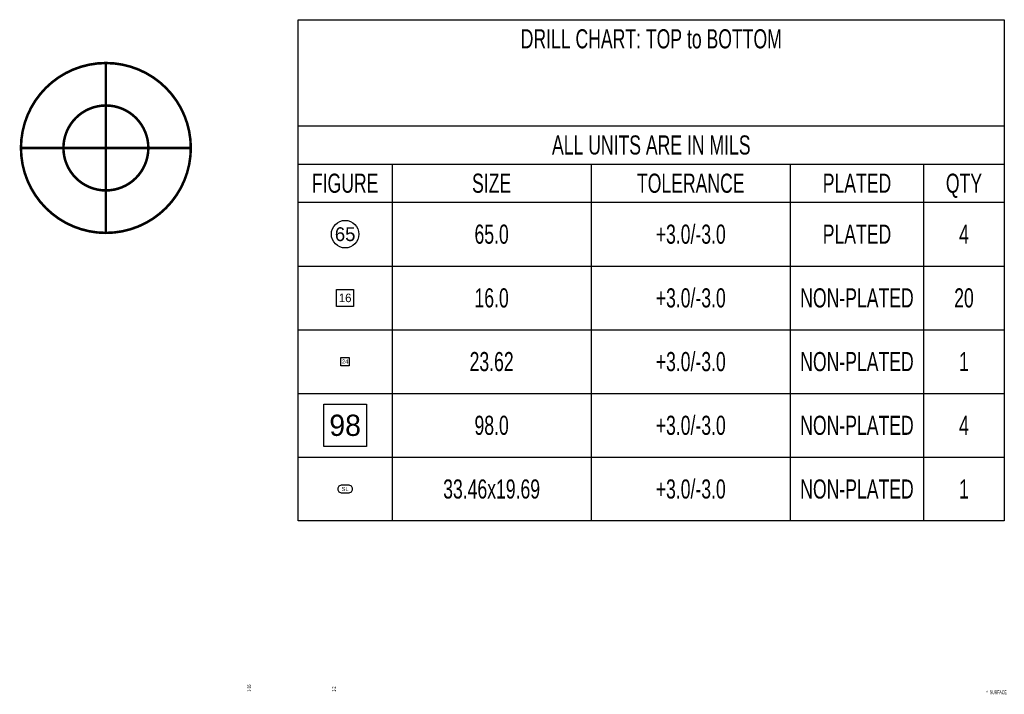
# Model space of a CAD drawing. Extents: x -64 to 356, y -42 to 255.
# Tile 29 of 31: x 117 to 176, y 111 to 152. Entities that reach past the tile are written whole.
import ezdxf
from ezdxf.enums import TextEntityAlignment as Align

# ---------------------------------------------------------------- set-up
doc = ezdxf.new("R2010")
doc.units = 0
for name, color, linetype in [('BG_TARGET', 7, 'CONTINUOUS'), ('MA_NCLEGEND-1-16', 7, 'CONTINUOUS'), ('MA_XSECTION_CHART', 7, 'CONTINUOUS')]:
    doc.layers.add(name, color=color, linetype=linetype)

# ---------------------------------------------------------------- blocks, each defined once
blk = doc.blocks.new('FIGURE_OBLONG')
blk.add_lwpolyline([(-0.5, -0.125), (-0.5, 0.125), (-0.416, 0.375), (-0.25, 0.5), (0.25, 0.5), (0.416, 0.375), (0.5, 0.125), (0.5, -0.125), (0.416, -0.375), (0.25, -0.5), (-0.25, -0.5), (-0.416, -0.375)], close=True)
blk = doc.blocks.new('FIGURE_SQUARE')
blk.add_lwpolyline([(-0.5, -0.5), (-0.5, 0.5), (0.5, 0.5), (0.5, -0.5)], close=True)
blk = doc.blocks.new('FIGURE_CIRCLE')
blk.add_circle((0, 0), 0.5)

msp = doc.modelspace()

# ---------------------------------------------------------------- linework, layer by layer
at = {"layer": 'BG_TARGET', "const_width": 0.1524}
for points in [[(127.3302, 143.8656, 1), (117.1702, 143.8656, 1), (127.3302, 143.8656)], [(124.7902, 143.8656, 1), (119.7102, 143.8656, 1), (124.7902, 143.8656)]]:
    msp.add_lwpolyline(points, format="xyb", dxfattribs=at)
for points in [[(122.2502, 148.9456), (122.2502, 138.7856)], [(117.1702, 143.8656), (127.3302, 143.8656)]]:
    msp.add_lwpolyline(points, dxfattribs=at)
at = {"layer": 'MA_NCLEGEND-1-16'}
msp.add_lwpolyline([(133.7564, 121.5644), (133.7564, 151.5364), (175.9966, 151.5364), (175.9966, 121.5644)], close=True, dxfattribs=at)
for points in [[(133.7564, 145.1864), (175.9966, 145.1864)], [(133.7564, 142.9004), (175.9966, 142.9004)], [(139.3698, 142.9004), (139.3698, 121.5644)], [(151.2824, 142.9004), (151.2824, 121.5644)], [(163.195, 142.9004), (163.195, 121.5644)], [(171.1706, 142.9004), (171.1706, 121.5644)], [(133.7564, 140.6144), (175.9966, 140.6144)], [(133.7564, 136.8044), (175.9966, 136.8044)], [(133.7564, 132.9944), (175.9966, 132.9944)], [(133.7564, 129.1844), (175.9966, 129.1844)], [(133.7564, 125.3744), (175.9966, 125.3744)]]:
    msp.add_lwpolyline(points, dxfattribs=at)

# ---------------------------------------------------------------- block references
for name, p, xscale, yscale in [('FIGURE_CIRCLE', (136.5631, 138.7094), 1.651, 1.651), ('FIGURE_SQUARE', (136.5631, 134.8994), 1.016, 1.016), ('FIGURE_SQUARE', (136.5631, 131.0894), 0.500126, 0.500126), ('FIGURE_SQUARE', (136.5631, 127.2794), 2.54, 2.54), ('FIGURE_OBLONG', (136.5631, 123.4694), 0.849884, 0.500126)]:
    msp.add_blockref(name, p, dxfattribs=dict(at, xscale=xscale, yscale=yscale))

# ---------------------------------------------------------------- texts
at = {"layer": 'MA_NCLEGEND-1-16', "width": 0.688889}
for s, p in [('DRILL CHART: TOP to BOTTOM', (154.8765, 149.8219)), ('ALL UNITS ARE IN MILS', (154.8765, 143.4719)), ('FIGURE', (136.5631, 141.1859)), ('SIZE', (145.3261, 141.1859)), ('TOLERANCE', (157.2387, 141.1859)), ('PLATED', (167.1828, 141.1859)), ('QTY', (173.5836, 141.1859)), ('65.0', (145.3261, 138.1379)), ('+3.0/-3.0', (157.2387, 138.1379)), ('PLATED', (167.1828, 138.1379)), ('4', (173.5836, 138.1379)), ('16.0', (145.3261, 134.3279)), ('+3.0/-3.0', (157.2387, 134.3279)), ('NON-PLATED', (167.1828, 134.3279)), ('20', (173.5836, 134.3279)), ('23.62', (145.3261, 130.5179)), ('+3.0/-3.0', (157.2387, 130.5179)), ('NON-PLATED', (167.1828, 130.5179)), ('1', (173.5836, 130.5179)), ('98.0', (145.3261, 126.7079)), ('+3.0/-3.0', (157.2387, 126.7079)), ('NON-PLATED', (167.1828, 126.7079)), ('4', (173.5836, 126.7079)), ('33.46x19.69', (145.3261, 122.8979)), ('+3.0/-3.0', (157.2387, 122.8979)), ('NON-PLATED', (167.1828, 122.8979)), ('1', (173.5836, 122.8979))]:
    msp.add_text(s, height=1.143, dxfattribs=at).set_placement(p, align=Align.CENTER)
at = {"layer": 'MA_NCLEGEND-1-16'}
for s, height, p in [('65', 0.8255, (136.5631, 138.7094)), ('16', 0.508, (136.5631, 134.8994)), ('24', 0.250063, (136.5631, 131.0894)), ('98', 1.27, (136.5631, 127.2794)), ('SL', 0.250063, (136.5631, 123.4694))]:
    msp.add_text(s, height=height, dxfattribs=at).set_placement(p, align=Align.MIDDLE_CENTER)
at = {"layer": 'MA_XSECTION_CHART', "width": 0.555556}
for s, p in [('1-16', (130.930904, 111.34725)), ('1-2', (136.010904, 111.34725))]:
    msp.add_text(s, height=0.2286, rotation=90, dxfattribs=at).set_placement(p)
msp.add_text('   *  SURFACE', height=0.2286, dxfattribs=at).set_placement((174.745904, 111.19485))

doc.saveas('drawing.dxf')
